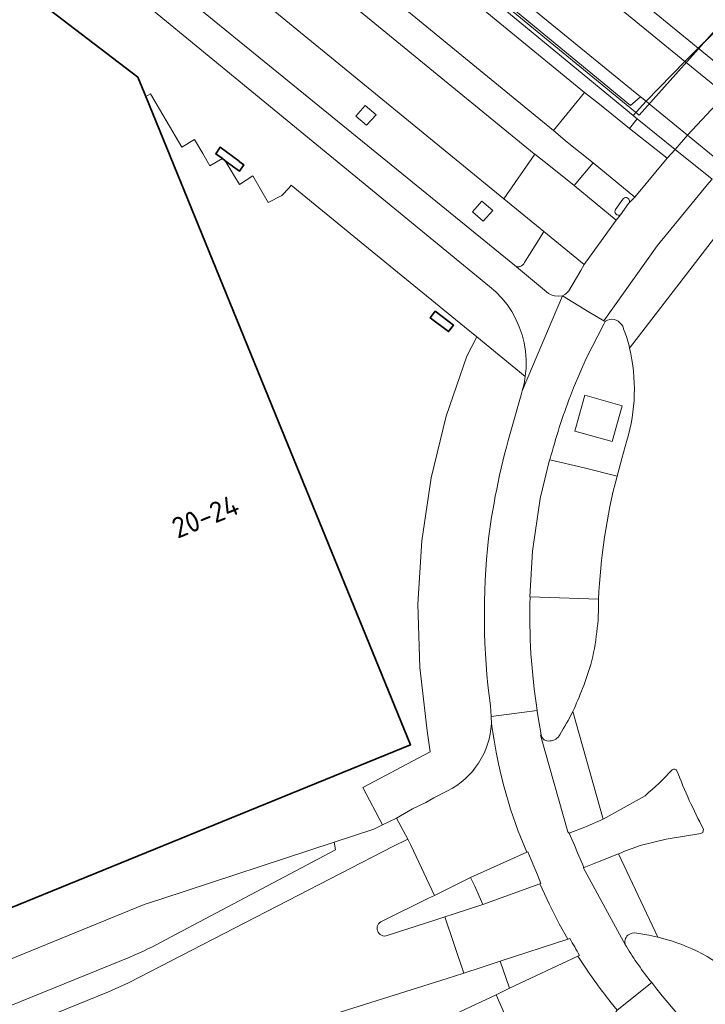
# Model space of a CAD drawing. Extents: x 150256 to 156914, y 461459 to 469481.
# Tile 202 of 256: x 154434 to 154479, y 463343 to 463407. Entities that reach past the tile are written whole.
import ezdxf
from ezdxf.enums import TextEntityAlignment as Align

# ---------------------------------------------------------------- set-up
doc = ezdxf.new("R2010")
doc.units = 0
doc.header["$LTSCALE"] = 0.75
for name, color, linetype, lineweight in [('B-RO-BV-LEUNING-G', 251, 'BV-LEUNING', 18), ('B-RO-GR-GROENVOORZIENING-GV', 251, 'CONTINUOUS', 18), ('B-RO-IE-TERREINAFSCHEIDING_KUNSTMATIG_MUUR-GV', 251, 'CONTINUOUS', 18), ('B-RO-KW-KUNSTWERK_DEK-GV', 6, 'CONTINUOUS', 18), ('B-RO-KW-KUNSTWERK_LANDHOOFD-GV', 251, 'CONTINUOUS', 18), ('B-RO-OG-BEBOUWING-GV', 6, 'CONTINUOUS', 35), ('B-RO-OG-BEBOUWING-T18', 1, 'CONTINUOUS', 18), ('B-RO-OG-TERREIN_CULTUURSCHEIDING-GV', 251, 'CONTINUOUS', 18), ('B-RO-VH-VERHARDING_ASFALT-GV', 251, 'CONTINUOUS', 18), ('B-RO-VH-VERHARDING_BEDRIJFSVLOERPLAAT-GV', 251, 'CONTINUOUS', 18), ('B-RO-VH-VERHARDING_BETON-GV', 251, 'CONTINUOUS', 18), ('B-RO-VH-VERHARDING_BETONSTRAATSTEEN-GV', 251, 'CONTINUOUS', 18), ('B-RO-VH-VERHARDING_TEGEL-GV', 251, 'CONTINUOUS', 18)]:
    doc.layers.add(name, color=color, linetype=linetype, lineweight=lineweight)
doc.styles.add('NLCS-ISO-M200-T18', font='NLCS-ISO.ttf', dxfattribs={"height": 360})
doc.linetypes.add('BV-LEUNING', pattern='A,1,[69,NLCS.SHX,S=0.2,R=0,X=0,Y=0],1', length=2)

msp = doc.modelspace()

# ---------------------------------------------------------------- linework, layer by layer
at = {"layer": 'B-RO-BV-LEUNING-G'}
for points in [[(154397.262, 463477.333), (154481.825, 463408.691), (154474.85, 463400.871)], [(154474.85, 463400.871), (154391.141, 463469.563)]]:
    msp.add_lwpolyline(points, dxfattribs=at)
at = {"layer": 'B-RO-GR-GROENVOORZIENING-GV'}
for points in [[(154456.966, 463401.505), (154456.359, 463400.808), (154457.068, 463400.208), (154457.682, 463400.895)], [(154464.576, 463395.252), (154463.969, 463394.555), (154464.678, 463393.955), (154465.292, 463394.643)]]:
    msp.add_lwpolyline(points, close=True, dxfattribs=at)
msp.add_lwpolyline([(154437.634, 463332.403), (154438.167, 463331.299), (154438.494, 463330.622), (154462.861, 463342.217), (154465.508, 463343.476), (154466.391, 463343.896), (154465.786, 463345.661), (154464.538, 463345.239), (154463.408, 463344.878), (154462.33, 463344.531), (154453.477, 463341.744)], dxfattribs=at)
at = {"layer": 'B-RO-IE-TERREINAFSCHEIDING_KUNSTMATIG_MUUR-GV'}
msp.add_lwpolyline([(154474.935, 463402.067), (154474.27, 463401.498), (154391.554, 463469.619), (154390.953, 463469.958), (154390.777, 463469.764), (154432.919, 463435.059), (154474.461, 463400.848), (154475.292, 463401.773), (154475.293, 463401.774)], close=True, dxfattribs=at)
at = {"layer": 'B-RO-KW-KUNSTWERK_DEK-GV'}
msp.add_lwpolyline([(154489.168, 463404.075), (154488.335, 463404.736), (154487.99, 463405.01), (154485.564, 463406.938), (154482.692, 463409.253), (154482.217, 463408.676), (154481.301, 463407.781), (154478.699, 463405.239), (154478.698, 463405.238), (154478.255, 463404.805), (154477.833, 463404.373), (154477.831, 463404.371), (154475.293, 463401.774), (154475.292, 463401.773), (154474.461, 463400.848), (154474.722, 463400.633), (154477.183, 463398.631), (154479.596, 463396.693), (154479.388, 463396.451)], dxfattribs=at)
at = {"layer": 'B-RO-KW-KUNSTWERK_LANDHOOFD-GV'}
msp.add_lwpolyline([(154490.871, 463387.84), (154491.524, 463388.506), (154490.46, 463389.376), (154483.052, 463395.432), (154480.397, 463397.602), (154477.997, 463399.564), (154475.503, 463401.603), (154475.297, 463401.771), (154475.293, 463401.774), (154475.292, 463401.773), (154474.461, 463400.848), (154474.722, 463400.633), (154477.183, 463398.631), (154479.596, 463396.693), (154479.388, 463396.451)], dxfattribs=at)
at = {"layer": 'B-RO-OG-BEBOUWING-GV'}
msp.add_lwpolyline([(154403.774, 463336.867), (154459.928, 463359.775), (154450.897, 463381.916), (154444.491, 463397.594), (154442.667, 463402.075), (154442.147, 463403.353), (154421.362, 463419.229)], dxfattribs=at)
for points in [[(154447.668, 463398.027), (154447.851, 463397.893), (154448.474, 463397.433), (154448.475, 463397.418), (154448.78, 463397.219), (154449.059, 463397.621), (154448.766, 463397.841), (154448.764, 463397.855), (154447.523, 463398.772), (154447.232, 463398.349)], [(154461.532, 463388.07), (154461.216, 463387.647), (154462.415, 463386.743), (154462.73, 463387.157)]]:
    msp.add_lwpolyline(points, close=True, dxfattribs=at)
at = {"layer": 'B-RO-OG-TERREIN_CULTUURSCHEIDING-GV'}
for points in [[(154472.649, 463387.432), (154472.629, 463387.393), (154472.548, 463387.236), (154471.387, 463384.998), (154470.563, 463383.074), (154470.366, 463382.553)], [(154473.842, 463386.86), (154473.77, 463387.102), (154473.683, 463387.208)], [(154469.021, 463378.368), (154471.259, 463377.848), (154473.406, 463377.31), (154473.725, 463378.463), (154474.047, 463379.628)], [(154472.201, 463369.282), (154467.733, 463369.428)], [(154468.188, 463362.03), (154468.199, 463361.957), (154468.444, 463360.425)], [(154476.247, 463347.178), (154476.07, 463347.222), (154475.48, 463347.368), (154474.702, 463347.498)], [(154473.964, 463346.702), (154474.011, 463346.616)]]:
    msp.add_lwpolyline(points, dxfattribs=at)
for points in [[(154473.683, 463387.208, 0.404145), (154472.649, 463387.432)], [(154474.216, 463385.658, 0.057712), (154473.842, 463386.86)], [(154474.047, 463379.628, 0.131564), (154474.216, 463385.658)], [(154470.366, 463382.553, 0.027482), (154469.021, 463378.368)], [(154467.733, 463369.428, 0.046085), (154468.188, 463362.03)], [(154471.691, 463365.024, 0.065308), (154472.201, 463369.282)], [(154470.518, 463361.944, 0.032742), (154471.691, 463365.024)], [(154469.678, 463360.442, 0.008968), (154470.518, 463361.944)], [(154468.444, 463360.425, 0.395725), (154469.025, 463360.033)], [(154469.025, 463360.033, 0.248864), (154469.678, 463360.442)], [(154474.11, 463347.353, 0.3284), (154473.964, 463346.702)], [(154474.702, 463347.498, 0.197379), (154474.11, 463347.353)], [(154481.337, 463344.477, 0.122818), (154476.247, 463347.178)], [(154474.011, 463346.616, 0.034306), (154475.662, 463344.268)], [(154475.662, 463344.268, 0.110372), (154489.184, 463332.991)]]:
    msp.add_lwpolyline(points, format="xyb", dxfattribs=at)
msp.add_lwpolyline([(154473.09, 463379.567), (154470.644, 463380.252), (154471.298, 463382.586), (154473.743, 463381.901)], close=True, dxfattribs=at)
at = {"layer": 'B-RO-VH-VERHARDING_ASFALT-GV'}
for points in [[(154438.38, 463425.168), (154469.248, 463399.855), (154471.284, 463402.354), (154432.332, 463434.257), (154387.383, 463471.071), (154387.36, 463471.091), (154383.661, 463474.124), (154353.768, 463498.636), (154351.657, 463495.969), (154351.993, 463495.703), (154366.634, 463483.897), (154425.754, 463435.457), (154430.095, 463431.194), (154437.411, 463424.011)], [(154393.904, 463480.004), (154391.132, 463476.814), (154402.81, 463467.232), (154436.385, 463439.804), (154478.332, 463405.539), (154478.699, 463405.239), (154495.008, 463391.917), (154495.359, 463391.63), (154532.941, 463360.928), (154549.282, 463347.581), (154603.293, 463303.46), (154605.647, 463306.186), (154604.275, 463307.297), (154551.309, 463350.576), (154534.901, 463363.984), (154534.897, 463363.987), (154534.611, 463364.221), (154498.076, 463394.074), (154497.69, 463394.389), (154496.601, 463395.279)], [(154474.461, 463400.848), (154432.919, 463435.059), (154390.777, 463469.764), (154390.953, 463469.958), (154391.554, 463469.619), (154391.791, 463469.969), (154388.51, 463472.497)], [(154388.51, 463472.497), (154391.791, 463469.969), (154433.525, 463435.886), (154474.935, 463402.067), (154475.293, 463401.774), (154475.297, 463401.771), (154475.503, 463401.603), (154477.997, 463399.564), (154480.397, 463397.602), (154483.052, 463395.432), (154490.46, 463389.376), (154491.524, 463388.506), (154491.955, 463388.154), (154530.166, 463356.918), (154546.374, 463343.668), (154598.877, 463300.749), (154600.228, 463299.699), (154602.584, 463302.494)], [(154387.36, 463471.091), (154387.383, 463471.071), (154432.332, 463434.257), (154471.284, 463402.354), (154472.262, 463401.586), (154474.208, 463400.001), (154474.709, 463400.617), (154474.722, 463400.633), (154474.461, 463400.848)], [(154602.584, 463302.494), (154548.58, 463346.598), (154532.267, 463359.92), (154532.263, 463359.923), (154531.938, 463360.188), (154494.478, 463390.779), (154494.121, 463391.071), (154492.988, 463391.996), (154485.599, 463398.03), (154482.841, 463400.282), (154482.821, 463400.299), (154480.485, 463402.206), (154477.914, 463404.306), (154477.833, 463404.373), (154435.66, 463438.811), (154402.148, 463466.178)], [(154549.282, 463347.581), (154532.941, 463360.928), (154495.359, 463391.63), (154495.008, 463391.917), (154478.699, 463405.239), (154478.332, 463405.539), (154436.385, 463439.804)], [(154435.66, 463438.811), (154477.833, 463404.373), (154477.914, 463404.306), (154480.485, 463402.206), (154482.821, 463400.299), (154482.841, 463400.282), (154485.599, 463398.03), (154492.988, 463391.996), (154494.121, 463391.071), (154494.478, 463390.779), (154531.938, 463360.188), (154532.263, 463359.923), (154532.267, 463359.92), (154548.58, 463346.598)], [(154468.035, 463398.315), (154467.991, 463398.349), (154441.837, 463419.77), (154441.05, 463420.432), (154440.282, 463421.114), (154437.411, 463424.011), (154430.095, 463431.194), (154428.351, 463428.218), (154433.634, 463422.972), (154438.613, 463418.072)], [(154437.411, 463424.011), (154440.282, 463421.114), (154441.05, 463420.432), (154441.837, 463419.77), (154467.991, 463398.349), (154468.035, 463398.315), (154468.945, 463397.607), (154470.611, 463396.27), (154471.847, 463397.753), (154470.152, 463399.107), (154469.248, 463399.855), (154438.38, 463425.168)], [(154440.469, 463416.429), (154441.989, 463415.092), (154466.01, 463395.405), (154468.035, 463398.315)], [(154480.485, 463402.206), (154480.484, 463402.205), (154477.997, 463399.564), (154477.183, 463398.631), (154479.596, 463396.693)], [(154479.388, 463396.451), (154476.015, 463392.334), (154472.539, 463387.438), (154472.629, 463387.393), (154472.649, 463387.432)], [(154473.789, 463395.392), (154473.31, 463394.72)], [(154473.629, 463394.37), (154474.155, 463395.099)], [(154481.001, 463394.47), (154474.216, 463385.658)], [(154474.216, 463385.658), (154481.001, 463394.47)], [(154473.683, 463387.208), (154473.77, 463387.102), (154473.842, 463386.86)], [(154474.047, 463379.628), (154473.725, 463378.463), (154473.406, 463377.31)], [(154471.243, 463351.805), (154470.821, 463352.729), (154470.63, 463353.229), (154470.283, 463354.01), (154470.196, 463354.101), (154468.412, 463360.403), (154468.444, 463360.425), (154468.199, 463361.957), (154468.188, 463362.03), (154465.193, 463361.635), (154465.202, 463361.509), (154465.213, 463361.285), (154465.209, 463361.172), (154465.26, 463360.852), (154465.377, 463360.076), (154465.514, 463359.303), (154465.67, 463358.533), (154465.845, 463357.768), (154466.039, 463357.007), (154466.463, 463355.571), (154466.956, 463354.156), (154467.515, 463352.767), (154467.589, 463352.8), (154467.804, 463352.282), (154468.206, 463351.294), (154468.428, 463350.733), (154468.375, 463350.714), (154468.975, 463349.394), (154469.631, 463348.101), (154470.197, 463347.093), (154470.199, 463347.09), (154470.328, 463347.132)], [(154468.444, 463360.425), (154468.412, 463360.403), (154470.196, 463354.101), (154470.283, 463354.01), (154471.303, 463354.406), (154472.506, 463354.927), (154470.518, 463361.944)], [(154470.518, 463361.944), (154472.506, 463354.927), (154475.231, 463356.46)], [(154466.039, 463357.007), (154465.845, 463357.768), (154465.67, 463358.533), (154465.514, 463359.303), (154465.377, 463360.076), (154465.26, 463360.852), (154465.209, 463361.172)], [(154462.353, 463356.781), (154461.459, 463356.31), (154460.937, 463356.025), (154460.067, 463355.609), (154459.027, 463355.002), (154459.746, 463353.626), (154459.951, 463353.233), (154461.491, 463349.954), (154462.159, 463350.277), (154463.85, 463351.125), (154467.515, 463352.767), (154466.956, 463354.156), (154466.463, 463355.571), (154466.039, 463357.007)], [(154475.231, 463356.46), (154472.506, 463354.927), (154471.303, 463354.406), (154470.283, 463354.01)], [(154441.618, 463345.916), (154402.949, 463330.23), (154397.917, 463328.184), (154398.51, 463326.714), (154440.225, 463343.662), (154441.545, 463344.244), (154458.812, 463353.168), (154459.746, 463353.626), (154459.027, 463355.002), (154458.104, 463354.559)], [(154458.104, 463354.559), (154457.717, 463354.373), (154457.548, 463354.275), (154454.952, 463353.421), (154455.046, 463352.929), (154443.959, 463347.061)], [(154470.283, 463354.01), (154470.63, 463353.229), (154470.821, 463352.729), (154471.243, 463351.805), (154471.257, 463351.773), (154472.228, 463352.169), (154473.489, 463352.67)], [(154474.918, 463353.22), (154476.615, 463353.62), (154478.866, 463353.988), (154478.997, 463354.056), (154479.032, 463354.279)], [(154479.032, 463354.279), (154478.997, 463354.056), (154478.866, 463353.988), (154476.615, 463353.62), (154474.918, 463353.22)], [(154458.078, 463348.276), (154461.115, 463349.772), (154461.491, 463349.954), (154459.951, 463353.233), (154459.746, 463353.626), (154458.812, 463353.168), (154441.545, 463344.244), (154440.225, 463343.662), (154398.51, 463326.714), (154399.783, 463323.553), (154408.878, 463327.292)], [(154474.702, 463347.498), (154475.48, 463347.368), (154476.07, 463347.222), (154473.489, 463352.67), (154472.228, 463352.169), (154471.257, 463351.773), (154471.243, 463351.805), (154471.193, 463351.778), (154473.964, 463346.702)], [(154473.489, 463352.67), (154476.07, 463347.222), (154476.247, 463347.178)], [(154474.011, 463346.616), (154473.964, 463346.702), (154471.193, 463351.778), (154471.243, 463351.805)], [(154458.416, 463347.33), (154461.588, 463348.36), (154462.171, 463348.549), (154462.722, 463348.728), (154464.648, 463349.353), (154464.415, 463349.911), (154464.126, 463350.553), (154463.85, 463351.125), (154462.159, 463350.277), (154461.491, 463349.954), (154461.115, 463349.772), (154458.078, 463348.276)], [(154453.477, 463341.744), (154462.33, 463344.531), (154463.408, 463344.878), (154462.171, 463348.549), (154461.588, 463348.36), (154458.416, 463347.33)], [(154470.854, 463345.996), (154466.391, 463343.896), (154465.508, 463343.476)], [(154470.949, 463346.04), (154470.854, 463345.996)], [(154473.019, 463342.946), (154473.41, 463342.466), (154475.662, 463344.268)], [(154366.422, 463294.492), (154397.208, 463309.036), (154401.531, 463311.064), (154402.568, 463311.602), (154424.923, 463322.023), (154427.303, 463323.076), (154433.345, 463325.883), (154466.372, 463341.54), (154465.508, 463343.476), (154462.861, 463342.217), (154438.494, 463330.622), (154424.137, 463323.902), (154401.399, 463313.242), (154395.75, 463310.645), (154365.979, 463296.566)], [(154465.508, 463343.476), (154466.372, 463341.54)], [(154473.148, 463342.063), (154473.41, 463342.466), (154473.019, 463342.946)]]:
    msp.add_lwpolyline(points, dxfattribs=at)
for points in [[(154478.699, 463405.239), (154478.698, 463405.238), (154478.255, 463404.805), (154477.833, 463404.373), (154477.831, 463404.371), (154475.293, 463401.774), (154475.292, 463401.773), (154474.461, 463400.848), (154474.722, 463400.633), (154477.183, 463398.631), (154477.997, 463399.564), (154480.484, 463402.205), (154480.485, 463402.206), (154480.94, 463402.662), (154481.35, 463403.072), (154481.351, 463403.073), (154484.004, 463405.574), (154485.564, 463406.938), (154482.692, 463409.253), (154482.217, 463408.676), (154481.301, 463407.781)], [(154476.677, 463398.052), (154474.208, 463400.001), (154472.262, 463401.586), (154471.284, 463402.354), (154469.248, 463399.855), (154470.152, 463399.107), (154471.847, 463397.753), (154474.558, 463395.51)], [(154468.618, 463393.268), (154471.252, 463391.115), (154473.35, 463394.008), (154470.611, 463396.27), (154468.945, 463397.607), (154468.035, 463398.315), (154466.01, 463395.405)], [(154477.183, 463398.631), (154476.677, 463398.052), (154474.558, 463395.51), (154474.155, 463395.099), (154473.629, 463394.37), (154473.35, 463394.008), (154471.252, 463391.115), (154471.043, 463390.728), (154470.252, 463389.413), (154470.136, 463389.275), (154470.081, 463389.232), (154469.994, 463389.164), (154469.838, 463389.075), (154471.582, 463388.018), (154472.539, 463387.438), (154476.015, 463392.334), (154479.388, 463396.451), (154479.596, 463396.693)], [(154468.375, 463350.714), (154464.648, 463349.353), (154462.722, 463348.728), (154462.171, 463348.549), (154463.408, 463344.878), (154464.538, 463345.239), (154465.786, 463345.661), (154470.199, 463347.09), (154470.197, 463347.093), (154469.631, 463348.101), (154468.975, 463349.394)]]:
    msp.add_lwpolyline(points, close=True, dxfattribs=at)
for points in [[(154474.155, 463395.099, 1.033646), (154473.789, 463395.392)], [(154473.31, 463394.72, 0.799581), (154473.629, 463394.37)], [(154472.649, 463387.432, -0.404145), (154473.683, 463387.208)], [(154473.842, 463386.86, -0.057712), (154474.216, 463385.658)], [(154474.216, 463385.658, -0.131564), (154474.047, 463379.628)], [(154473.406, 463377.31, 0.054686), (154472.201, 463369.282)], [(154472.201, 463369.282, -0.065308), (154471.691, 463365.024)], [(154471.691, 463365.024, -0.032742), (154470.518, 463361.944)], [(154470.518, 463361.944, -0.008968), (154469.678, 463360.442)], [(154465.209, 463361.172, -0.270585), (154462.353, 463356.781)], [(154469.025, 463360.033, -0.395725), (154468.444, 463360.425)], [(154469.678, 463360.442, -0.248864), (154469.025, 463360.033)], [(154476.997, 463358.156, -0.031772), (154475.231, 463356.46)], [(154475.231, 463356.46, 0.031772), (154476.997, 463358.156)], [(154477.307, 463358.082, 0.490116), (154476.997, 463358.156)], [(154476.997, 463358.156, -0.490116), (154477.307, 463358.082)], [(154479.032, 463354.279, -0.027746), (154477.307, 463358.082)], [(154477.307, 463358.082, 0.027746), (154479.032, 463354.279)], [(154473.489, 463352.67, -0.007268), (154474.918, 463353.22)], [(154474.918, 463353.22, 0.007268), (154473.489, 463352.67)], [(154458.078, 463348.276, 0.989286), (154458.416, 463347.33)], [(154458.416, 463347.33, -0.989286), (154458.078, 463348.276)], [(154443.959, 463347.061, -0.021795), (154441.618, 463345.916)], [(154470.328, 463347.132, -0.006418), (154470.949, 463346.04)], [(154473.964, 463346.702, -0.3284), (154474.11, 463347.353)], [(154474.11, 463347.353, -0.197379), (154474.702, 463347.498)], [(154476.247, 463347.178, -0.122818), (154481.337, 463344.477)], [(154475.662, 463344.268, -0.034306), (154474.011, 463346.616)], [(154470.854, 463345.996, 0.027181), (154473.019, 463342.946)], [(154473.019, 463342.946, -0.027181), (154470.854, 463345.996)]]:
    msp.add_lwpolyline(points, format="xyb", dxfattribs=at)
at = {"layer": 'B-RO-VH-VERHARDING_BEDRIJFSVLOERPLAAT-GV'}
msp.add_lwpolyline([(154474.935, 463402.067), (154433.525, 463435.886), (154391.791, 463469.969), (154391.554, 463469.619), (154474.27, 463401.498)], close=True, dxfattribs=at)
at = {"layer": 'B-RO-VH-VERHARDING_BETON-GV'}
for points in [[(154454.952, 463353.421), (154443.709, 463349.732), (154442.56, 463349.365), (154429.78, 463344.149), (154428.539, 463343.643), (154412.366, 463337.06), (154407.12, 463334.92), (154403.278, 463330.603), (154403.148, 463330.458), (154402.949, 463330.23), (154441.618, 463345.916)], [(154443.959, 463347.061), (154455.046, 463352.929), (154454.952, 463353.421)]]:
    msp.add_lwpolyline(points, dxfattribs=at)
msp.add_lwpolyline([(154441.618, 463345.916, 0.021795), (154443.959, 463347.061)], format="xyb", dxfattribs=at)
at = {"layer": 'B-RO-VH-VERHARDING_BETONSTRAATSTEEN-GV'}
for points in [[(154421.362, 463419.229), (154442.147, 463403.353), (154442.667, 463402.075), (154442.972, 463402.262), (154445.016, 463398.782), (154445.852, 463399.288), (154446.385, 463398.365), (154446.847, 463397.564), (154447.668, 463398.027), (154447.232, 463398.349), (154447.523, 463398.772), (154448.764, 463397.855), (154448.766, 463397.841), (154449.059, 463397.621), (154448.78, 463397.219), (154448.475, 463397.418), (154448.474, 463397.433), (154447.851, 463397.893), (154448.767, 463396.346), (154449.638, 463396.902), (154450.647, 463395.168), (154451.549, 463395.617), (154452.007, 463396.125), (154452.154, 463396.288), (154457.202, 463392.161), (154463.447, 463387.056), (154464.256, 463386.395), (154467.416, 463383.808), (154467.474, 463384.355), (154467.474, 463384.906), (154467.434, 463385.457), (154467.345, 463385.999), (154467.207, 463386.537), (154467.025, 463387.057), (154466.798, 463387.559), (154466.536, 463388.044), (154466.225, 463388.502), (154465.878, 463388.933), (154465.496, 463389.328), (154465.083, 463389.693), (154424.261, 463423.199)], [(154446.385, 463398.365), (154445.852, 463399.288), (154445.016, 463398.782), (154442.972, 463402.262), (154442.667, 463402.075), (154444.491, 463397.594), (154450.897, 463381.916), (154459.928, 463359.775), (154403.774, 463336.867), (154388.444, 463330.614)], [(154429.78, 463344.149), (154442.56, 463349.365), (154443.709, 463349.732), (154454.952, 463353.421), (154457.548, 463354.275), (154457.717, 463354.373), (154458.104, 463354.559), (154456.825, 463356.991), (154461.221, 463359.315), (154461.025, 463360.702), (154460.532, 463364.817), (154460.412, 463368.959), (154460.661, 463373.093), (154461.278, 463377.191), (154462.261, 463381.217), (154463.603, 463385.137), (154464.256, 463386.395), (154463.447, 463387.056), (154457.202, 463392.161), (154452.154, 463396.288), (154452.007, 463396.125), (154451.549, 463395.617), (154450.647, 463395.168), (154449.638, 463396.902), (154448.767, 463396.346), (154447.851, 463397.893), (154447.668, 463398.027), (154446.847, 463397.564), (154446.385, 463398.365)], [(154474.155, 463395.099), (154474.558, 463395.51), (154471.847, 463397.753), (154470.611, 463396.27), (154473.35, 463394.008), (154473.629, 463394.37)], [(154473.31, 463394.72), (154473.789, 463395.392)], [(154470.366, 463382.553), (154470.563, 463383.074), (154471.387, 463384.998), (154472.548, 463387.236), (154472.629, 463387.393), (154472.539, 463387.438), (154471.582, 463388.018), (154469.838, 463389.075), (154467.216, 463382.871), (154467.143, 463382.623), (154466.561, 463380.542)], [(154466.561, 463380.542), (154467.143, 463382.623), (154467.216, 463382.871), (154467.336, 463383.333), (154467.416, 463383.808), (154464.256, 463386.395), (154463.603, 463385.137), (154462.261, 463381.217), (154461.278, 463377.191), (154460.661, 463373.093), (154460.412, 463368.959), (154460.532, 463364.817), (154461.025, 463360.702), (154461.221, 463359.315), (154456.825, 463356.991), (154458.104, 463354.559), (154459.027, 463355.002), (154460.067, 463355.609), (154460.937, 463356.025), (154461.459, 463356.31), (154462.353, 463356.781)], [(154473.406, 463377.31), (154471.259, 463377.848), (154469.021, 463378.368), (154468.988, 463378.377), (154468.392, 463375.859), (154467.888, 463372.422), (154467.711, 463369.43), (154467.733, 463369.428), (154472.201, 463369.282)], [(154467.733, 463369.428), (154467.711, 463369.43), (154467.888, 463372.422), (154468.392, 463375.859), (154468.988, 463378.377), (154469.021, 463378.368)], [(154465.209, 463361.172), (154465.213, 463361.285), (154465.202, 463361.509), (154465.193, 463361.635), (154465.143, 463362.314)], [(154465.143, 463362.314), (154465.193, 463361.635), (154468.188, 463362.03)], [(154470.328, 463347.132), (154470.199, 463347.09), (154465.786, 463345.661)], [(154465.786, 463345.661), (154466.391, 463343.896), (154470.854, 463345.996), (154470.949, 463346.04)], [(154475.662, 463344.268), (154473.41, 463342.466), (154473.148, 463342.063)]]:
    msp.add_lwpolyline(points, dxfattribs=at)
for points in [[(154466.834, 463390.971), (154466.877, 463390.966), (154466.92, 463390.965), (154466.963, 463390.967), (154467.005, 463390.973), (154467.047, 463390.982), (154467.088, 463390.995), (154467.128, 463391.012), (154467.166, 463391.032), (154467.202, 463391.055), (154467.236, 463391.081), (154467.268, 463391.109), (154467.297, 463391.141), (154467.324, 463391.174), (154467.348, 463391.21), (154467.368, 463391.248), (154467.442, 463391.368), (154468.314, 463392.775), (154468.618, 463393.268), (154466.01, 463395.405), (154441.989, 463415.092), (154440.133, 463412.744), (154466.709, 463391.075)], [(154456.966, 463401.505), (154457.682, 463400.895), (154457.068, 463400.208), (154456.359, 463400.808)], [(154464.576, 463395.252), (154465.292, 463394.643), (154464.678, 463393.955), (154463.969, 463394.555)], [(154467.442, 463391.368), (154467.368, 463391.248), (154467.348, 463391.21), (154467.324, 463391.174), (154467.297, 463391.141), (154467.268, 463391.109), (154467.236, 463391.081), (154467.202, 463391.055), (154467.166, 463391.032), (154467.128, 463391.012), (154467.088, 463390.995), (154467.047, 463390.982), (154467.005, 463390.973), (154466.963, 463390.967), (154466.92, 463390.965), (154466.877, 463390.966), (154466.834, 463390.971), (154468.927, 463389.235), (154469.114, 463389.137), (154469.314, 463389.075), (154469.576, 463389.053), (154469.838, 463389.075), (154469.994, 463389.164), (154470.081, 463389.232), (154470.136, 463389.275), (154470.252, 463389.413), (154471.043, 463390.728), (154471.252, 463391.115), (154468.618, 463393.268), (154468.314, 463392.775)], [(154461.532, 463388.07), (154462.73, 463387.157), (154462.415, 463386.743), (154461.216, 463387.647)], [(154468.375, 463350.714), (154468.428, 463350.733), (154468.206, 463351.294), (154467.804, 463352.282), (154467.589, 463352.8), (154467.515, 463352.767), (154463.85, 463351.125), (154464.126, 463350.553), (154464.415, 463349.911), (154464.648, 463349.353)]]:
    msp.add_lwpolyline(points, close=True, dxfattribs=at)
for points in [[(154473.789, 463395.392, -1.033646), (154474.155, 463395.099)], [(154473.629, 463394.37, -0.799581), (154473.31, 463394.72)], [(154469.021, 463378.368, -0.027482), (154470.366, 463382.553)], [(154465.021, 463373.245, -0.039474), (154466.561, 463380.542)], [(154466.561, 463380.542, 0.039474), (154465.021, 463373.245)], [(154472.201, 463369.282, -0.054686), (154473.406, 463377.31)], [(154465.143, 463362.314, -0.060927), (154465.021, 463373.245)], [(154465.021, 463373.245, 0.060927), (154465.143, 463362.314)], [(154468.188, 463362.03, -0.046085), (154467.733, 463369.428)], [(154462.353, 463356.781, 0.270585), (154465.209, 463361.172)], [(154470.949, 463346.04, 0.006418), (154470.328, 463347.132)], [(154489.184, 463332.991, -0.110372), (154475.662, 463344.268)]]:
    msp.add_lwpolyline(points, format="xyb", dxfattribs=at)
at = {"layer": 'B-RO-VH-VERHARDING_TEGEL-GV'}
for points in [[(154421.977, 463428.341), (154419.303, 463427.236), (154424.261, 463423.199), (154465.083, 463389.693), (154465.496, 463389.328), (154465.878, 463388.933), (154466.225, 463388.502), (154466.536, 463388.044), (154466.798, 463387.559), (154467.025, 463387.057), (154467.207, 463386.537), (154467.345, 463385.999), (154467.434, 463385.457), (154467.474, 463384.906), (154467.474, 463384.355), (154467.416, 463383.808), (154467.336, 463383.333), (154467.216, 463382.871)], [(154467.216, 463382.871), (154469.838, 463389.075), (154469.576, 463389.053), (154469.314, 463389.075), (154469.114, 463389.137), (154468.927, 463389.235), (154466.834, 463390.971), (154466.709, 463391.075), (154440.133, 463412.744), (154422.331, 463427.467)]]:
    msp.add_lwpolyline(points, dxfattribs=at)
for points in [[(154474.722, 463400.633), (154474.709, 463400.617), (154474.208, 463400.001), (154476.677, 463398.052), (154477.183, 463398.631)], [(154473.09, 463379.567), (154473.743, 463381.901), (154471.298, 463382.586), (154470.644, 463380.252)]]:
    msp.add_lwpolyline(points, close=True, dxfattribs=at)

# ---------------------------------------------------------------- texts
at = {"layer": 'B-RO-OG-BEBOUWING-T18', "style": 'NLCS-ISO-M200-T18'}
msp.add_text('20-24', height=1.35, rotation=22.2, dxfattribs=at).set_placement((154446.552, 463374.69), align=Align.MIDDLE)

doc.saveas('drawing.dxf')
